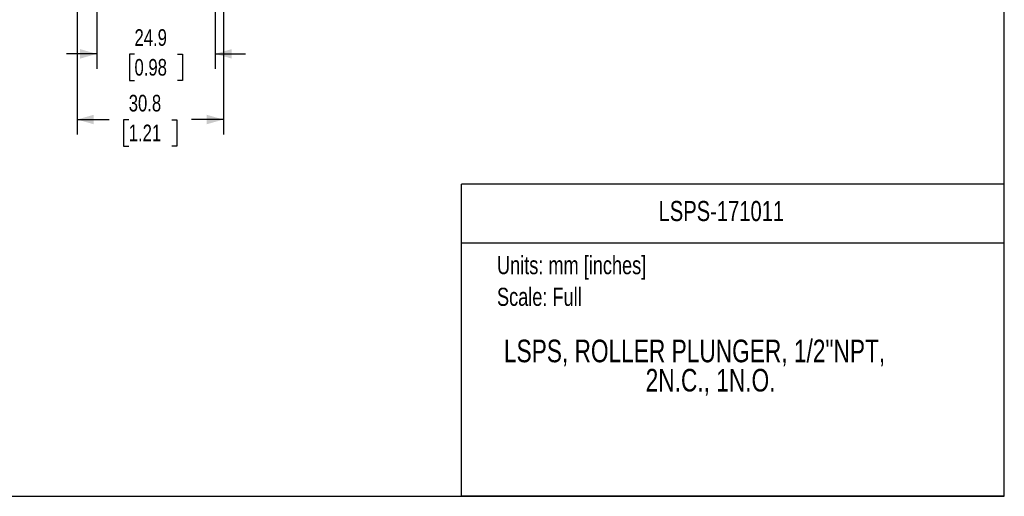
# Model space of a CAD drawing. Header units: millimetres. Extents: x 0 to 432, y 0 to 279.
# Tile 8 of 14: x 225 to 432, y 0 to 100. Entities that reach past the tile are written whole.
import ezdxf
from ezdxf.enums import TextEntityAlignment as Align

# ---------------------------------------------------------------- set-up
doc = ezdxf.new("R2010")
doc.units = ezdxf.units.MM
for name, color, linetype in [('DIMENSIONS', 140, 'Continuous'), ('SLD-DEFPOINTS', 7, 'Continuous'), ('TEXT', 140, 'Continuous')]:
    doc.layers.add(name, color=color, linetype=linetype)
doc.styles.add('SLDTEXTSTYLE0', font='TXT', dxfattribs={"width": 0.75})
doc.dimstyles.new('SLDDIMSTYLE1', dxfattribs={"dimtxt": 3.5, "dimasz": 3.5, "dimexe": 0, "dimexo": 0.0625, "dimgap": 0.875, "dimtad": 0, "dimtih": 1, "dimtoh": 1, "dimdec": 1, "dimrnd": 1e-09, "dimzin": 12, "dimdsep": 46, "dimtxsty": 'SLDTEXTSTYLE0', "dimsah": 1, "dimcen": 0.09, "dimadec": 0, "dimazin": 3, "dimtfac": 1, "dimtdec": 1, "dimtmove": 0, "dimatfit": 0, "dimfxl": 0, "dimfrac": 2, "dimtolj": 1, "dimtzin": 12, "dimarcsym": 0})
doc.dimstyles.new('SLDDIMSTYLE2', dxfattribs={"dimtxt": 3.5, "dimasz": 3.5, "dimexe": 0, "dimexo": 0.0625, "dimgap": 0.875, "dimtad": 0, "dimtih": 1, "dimtoh": 1, "dimdec": 1, "dimrnd": 1e-09, "dimzin": 12, "dimdsep": 46, "dimtxsty": 'SLDTEXTSTYLE0', "dimsah": 1, "dimcen": 0.09, "dimadec": 0, "dimazin": 3, "dimtfac": 1, "dimtdec": 1, "dimtofl": 0, "dimtmove": 0, "dimatfit": 3, "dimfxl": 0, "dimfrac": 2, "dimtolj": 1, "dimtzin": 12, "dimarcsym": 0})

# ---------------------------------------------------------------- blocks, each defined once
blk = doc.blocks.new('Block1')
at = {"color": 140, "linetype": 'Continuous', "lineweight": 18}
blk.add_line((431.8, 0), (431.8, 65.76), dxfattribs=at)
at = {"layer": 'TEXT'}
for p, q in [((431.8, 65.76), (317.5, 65.76)), ((317.5, 0), (317.5, 65.76)), ((317.5, 53.39), (431.8, 53.39)), ((431.8, 0), (317.5, 0))]:
    blk.add_line(p, q, dxfattribs=at)
at = {"layer": 'TEXT', "char_height": 3.81, "attachment_point": 1, "style": 'SLDTEXTSTYLE0'}
for s, insert in [('Units: mm [inches]', (324.99, 50.6)), ('Scale: Full', (324.99, 43.93))]:
    blk.add_mtext(s, dxfattribs=dict(at, insert=insert))
at = {"layer": 'TEXT', "color": 140, "style": 'SLDTEXTSTYLE0', "width": 0.75}
for tag, height, p in [('AUTOATTR0', 4.23, (359.01, 56.61)), ('AUTOATTR1_0', 4.76, (326.45, 26.72)), ('AUTOATTR1_1', 4.76, (356.29, 20.56))]:
    blk.add_attdef(tag, text='', height=height, dxfattribs=at).set_placement(p, align=Align.BOTTOM_LEFT)
blk = doc.blocks.new('_D_9')
at = {"layer": 'DIMENSIONS'}
for p, q in [((240.72, 106.45), (240.72, 90.02)), ((265.66, 106.45), (265.66, 90.02)), ((240.72, 93.2), (234.37, 93.2)), ((248.67, 93.17), (247.6, 93.17)), ((247.6, 93.17), (247.6, 87.61)), ((257.72, 93.17), (258.78, 93.17)), ((258.78, 93.17), (258.78, 87.61)), ((265.66, 93.2), (272.01, 93.2)), ((247.6, 87.61), (248.67, 87.61)), ((258.78, 87.61), (257.72, 87.61))]:
    blk.add_line(p, q, dxfattribs=at)
for points in [[(240.72, 93.2), (237.22, 94.2), (237.22, 92.2)], [(265.66, 93.2), (269.16, 92.2), (269.16, 94.2)]]:
    blk.add_solid(points, dxfattribs=at)
at = {"layer": 'DIMENSIONS', "char_height": 3.5, "attachment_point": 1, "style": 'SLDTEXTSTYLE0'}
for s, insert in [('24.9', (248.67, 98.39)), ('0.98', (248.67, 92.12))]:
    blk.add_mtext(s, dxfattribs=dict(at, insert=insert))
blk = doc.blocks.new('_D_10')
at = {"layer": 'DIMENSIONS'}
for p, q in [((236.59, 115.62), (236.59, 76.2)), ((267.39, 108.93), (267.39, 76.2)), ((236.59, 79.37), (243.32, 79.37)), ((247.46, 79.34), (246.39, 79.34)), ((246.39, 79.34), (246.39, 73.79)), ((256.51, 79.34), (257.58, 79.34)), ((257.58, 79.34), (257.58, 73.79)), ((267.39, 79.37), (260.65, 79.37)), ((246.39, 73.79), (247.46, 73.79)), ((257.58, 73.79), (256.51, 73.79))]:
    blk.add_line(p, q, dxfattribs=at)
for points in [[(236.59, 79.37), (240.09, 78.37), (240.09, 80.37)], [(267.39, 79.37), (263.89, 80.37), (263.89, 78.37)]]:
    blk.add_solid(points, dxfattribs=at)
at = {"layer": 'DIMENSIONS', "char_height": 3.5, "attachment_point": 1, "style": 'SLDTEXTSTYLE0'}
for s, insert in [('30.8', (247.46, 84.57)), ('1.21', (247.46, 78.3))]:
    blk.add_mtext(s, dxfattribs=dict(at, insert=insert))

msp = doc.modelspace()

# ---------------------------------------------------------------- linework, layer by layer
at = {"layer": 'SLD-DEFPOINTS'}
for p, q in [((431.8, 0), (431.8, 279.4)), ((0, 0), (431.8, 0))]:
    msp.add_line(p, q, dxfattribs=at)

# ---------------------------------------------------------------- block references
at = {"color": 7, "linetype": 'Continuous'}
ref = msp.add_blockref('Block1', (0, 0), dxfattribs=at)
ref.add_attrib('AUTOATTR0', 'LSPS-171011', dxfattribs={"layer": 'TEXT', "color": 140, "height": 4.2333, "style": 'SLDTEXTSTYLE0', "width": 0.75}).set_placement((359.01, 56.71), align=Align.BOTTOM_LEFT)
ref.add_attrib('AUTOATTR1_0', 'LSPS, ROLLER PLUNGER, 1/2"NPT, ', dxfattribs={"layer": 'TEXT', "color": 140, "height": 4.7625, "style": 'SLDTEXTSTYLE0', "width": 0.75}).set_placement((326.45, 26.81), align=Align.BOTTOM_LEFT)
ref.add_attrib('AUTOATTR1_1', '2N.C., 1N.O.', dxfattribs={"layer": 'TEXT', "color": 140, "height": 4.7625, "style": 'SLDTEXTSTYLE0', "width": 0.75}).set_placement((356.29, 20.65), align=Align.BOTTOM_LEFT)

# ---------------------------------------------------------------- dimensions: what is measured, and where the dimension line sits
at = {"layer": 'DIMENSIONS'}
for base, p1, p2, dimstyle, picture, middle in [((236.59, 79.37), (267.39, 110.2), (236.59, 116.89), 'SLDDIMSTYLE2', '_D_10', (251.99, 79.37)), ((240.72, 93.2), (265.66, 107.72), (240.72, 107.72), 'SLDDIMSTYLE1', '_D_9', (253.19, 93.2))]:
    dim = msp.add_linear_dim(base=base, p1=p1, p2=p2, dimstyle=dimstyle, dxfattribs=at)
    dim.commit()
    dim.dimension.update_dxf_attribs({"geometry": picture, "text_midpoint": middle, "dimtype": 160})

doc.saveas('drawing.dxf')
